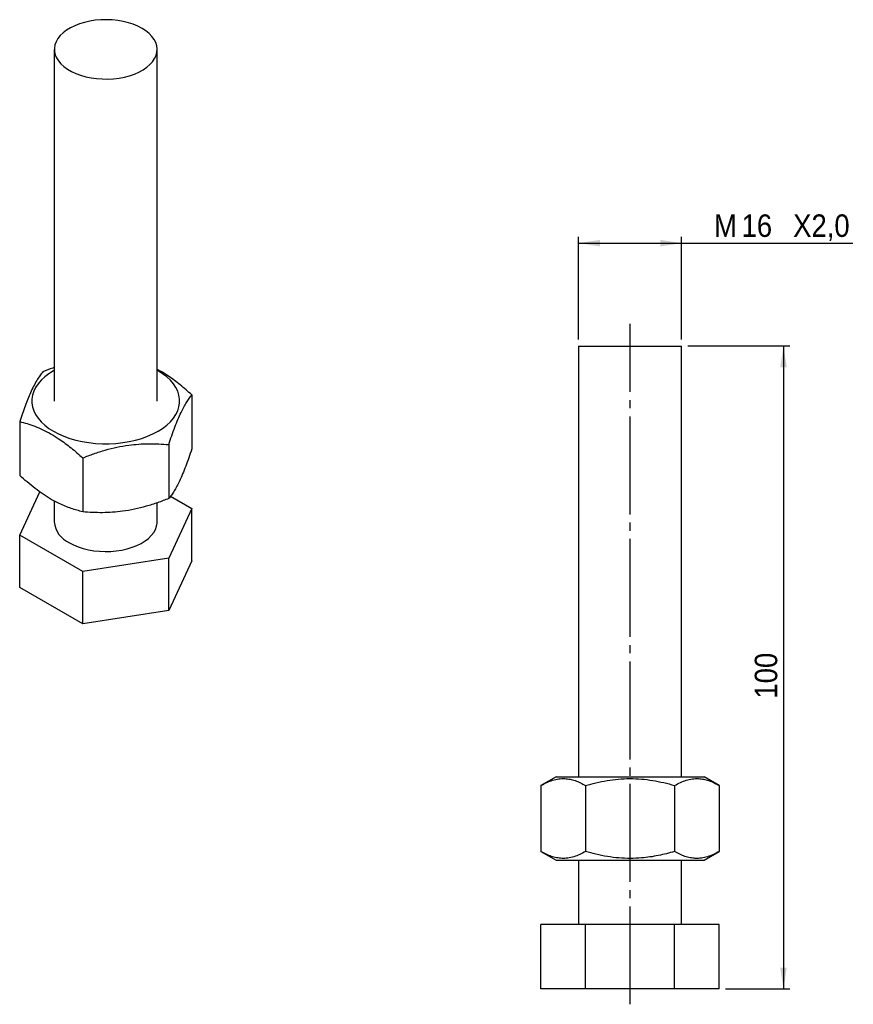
# Model space of a CAD drawing. Extents: x 54 to 184, y 115 to 268.
import ezdxf

# ---------------------------------------------------------------- set-up
doc = ezdxf.new("R2010")
doc.units = 0
doc.linetypes.add('SLD-MISTA-LONGA', pattern=[19.05, 15.24, -1.27, 1.27, -1.27])
doc.linetypes.add('SLD-SÓLIDA', pattern=[0])
doc.layers.get('0').update_dxf_attribs({"linetype": 'CONTINUOUS'})
doc.styles.add('SLDTEXTSTYLE0', font='GOTHIC.TTF', dxfattribs={"width": 0.913})
doc.dimstyles.new('SLDDIMSTYLE0', dxfattribs={"dimtxt": 3.5, "dimasz": 3.302, "dimexe": 0, "dimexo": 0.0625, "dimgap": 0.875, "dimtad": 1, "dimrnd": 1e-09, "dimzin": 12, "dimtxsty": 'SLDTEXTSTYLE0', "dimsah": 1, "dimcen": 0.09, "dimazin": 3, "dimtfac": 1, "dimtofl": 0, "dimtmove": 0, "dimatfit": 3, "dimtolj": 1, "dimtzin": 12})

# ---------------------------------------------------------------- blocks, each defined once
blk = doc.blocks.new('*D1')
for p, q in [((141.1, 218.07), (141.1, 234.07)), ((141.1, 233.07), (157.1, 233.07)), ((157.1, 218.07), (157.1, 234.07)), ((157.1, 233.07), (183.76, 233.07))]:
    blk.add_line(p, q)
for points in [[(141.1, 233.07), (144.4, 232.56), (144.4, 233.58)], [(157.1, 233.07), (153.8, 233.58), (153.8, 232.56)]]:
    blk.add_solid(points)
at = {"char_height": 3.5, "attachment_point": 1, "style": 'SLDTEXTSTYLE0'}
for s, insert in [('M', (162.15, 237.54, 0.1)), ('16', (166.44, 237.54, 0.1)), ('X2,0', (174.46, 237.54, 0.1))]:
    blk.add_mtext(s, dxfattribs=dict(at, insert=insert))
blk = doc.blocks.new('*D2')
for p, q in [((158.1, 217.07), (173.96, 217.07)), ((172.96, 217.07), (172.96, 117.07)), ((163.96, 117.07), (173.96, 117.07))]:
    blk.add_line(p, q)
for points in [[(172.96, 217.07), (172.45, 213.77), (173.47, 213.77)], [(172.96, 117.07), (173.47, 120.37), (172.45, 120.37)]]:
    blk.add_solid(points)
at = {"insert": (168.49, 162.22, 0.1), "char_height": 3.5, "attachment_point": 1, "rotation": 90, "style": 'SLDTEXTSTYLE0'}
blk.add_mtext('100', dxfattribs=at)

msp = doc.modelspace()

# ---------------------------------------------------------------- linework, layer by layer
at = {"color": 7, "linetype": 'SLD-SÓLIDA'}
for p, q in [((59.554, 263.211), (59.554, 208.503)), ((75.554, 208.503), (75.554, 263.211)), ((141.101, 217.069), (141.101, 150.069)), ((141.101, 217.069), (157.101, 217.069)), ((157.101, 150.069), (157.101, 217.069)), ((80.938, 209.462), (80.938, 201.069)), ((54.17, 205.322), (54.17, 196.928)), ((77.352, 201.736), (77.352, 193.342)), ((63.968, 199.665), (63.968, 191.272)), ((54.17, 187.652), (57.295, 194.385)), ((77.625, 193.705), (80.938, 191.793)), ((59.554, 192.968), (59.554, 189.722)), ((75.554, 189.722), (75.554, 192.674)), ((80.938, 191.793), (77.352, 184.066)), ((80.938, 183.627), (80.938, 191.793)), ((63.968, 181.996), (54.17, 187.652)), ((54.17, 179.487), (54.17, 187.652)), ((77.352, 184.066), (63.968, 181.996)), ((77.352, 175.901), (77.352, 184.066)), ((80.938, 183.627), (77.352, 175.901)), ((63.968, 173.83), (63.968, 181.996)), ((63.968, 173.83), (54.17, 179.487)), ((77.352, 175.901), (63.968, 173.83)), ((137.601, 150.069), (135.245, 148.709)), ((135.245, 148.709), (135.245, 138.43)), ((137.601, 150.069), (160.601, 150.069)), ((142.173, 148.709), (142.173, 138.43)), ((156.03, 148.709), (156.03, 138.43)), ((162.958, 148.709), (160.601, 150.069)), ((162.958, 148.709), (162.958, 138.43)), ((135.245, 138.43), (137.601, 137.069)), ((160.601, 137.069), (162.958, 138.43)), ((137.601, 137.069), (160.601, 137.069)), ((141.101, 137.069), (141.101, 127.069)), ((157.101, 127.069), (157.101, 137.069)), ((135.245, 117.069), (135.245, 127.069)), ((142.173, 127.069), (135.245, 127.069)), ((142.173, 117.069), (142.173, 127.069)), ((156.03, 127.069), (142.173, 127.069)), ((156.03, 117.069), (156.03, 127.069)), ((162.958, 127.069), (156.03, 127.069)), ((162.958, 117.069), (162.958, 127.069)), ((142.173, 117.069), (135.245, 117.069)), ((156.03, 117.069), (142.173, 117.069)), ((162.958, 117.069), (156.03, 117.069))]:
    msp.add_line(p, q, dxfattribs=at)
at = {"linetype": 'SLD-MISTA-LONGA'}
msp.add_line((149.101, 114.666), (149.101, 220.505), dxfattribs=at)
at = {"color": 7, "linetype": 'SLD-SÓLIDA', "flags": 128}
for points in [[(73.211, 266.477), (72.554, 266.816), (71.837, 267.112), (71.068, 267.36), (70.256, 267.558), (69.411, 267.703), (68.544, 267.794), (67.664, 267.829), (66.784, 267.808), (65.912, 267.731), (65.061, 267.599), (64.24, 267.414), (63.459, 267.178), (62.728, 266.894), (62.055, 266.565), (61.449, 266.196), (60.918, 265.79), (60.466, 265.353), (60.101, 264.89), (59.827, 264.406), (59.646, 263.908), (59.561, 263.402), (59.573, 262.893), (59.682, 262.388), (59.887, 261.893), (60.184, 261.414), (60.571, 260.957), (61.043, 260.527), (61.594, 260.13), (62.217, 259.77), (62.905, 259.452), (63.65, 259.18), (64.442, 258.956), (65.271, 258.785), (66.129, 258.667), (67.003, 258.604), (67.885, 258.597), (68.762, 258.646), (69.625, 258.75), (70.462, 258.909), (71.264, 259.119), (72.021, 259.38), (72.724, 259.687), (73.365, 260.037), (73.934, 260.425), (74.426, 260.847), (74.835, 261.298), (75.156, 261.772), (75.384, 262.263), (75.517, 262.766), (75.553, 263.275), (75.493, 263.782), (75.336, 264.283), (75.084, 264.771), (74.741, 265.239), (74.311, 265.683), (73.799, 266.098), (73.211, 266.477)], [(59.554, 213.272), (59.422, 213.197), (58.707, 212.744), (58.067, 212.255), (57.507, 211.733), (57.034, 211.184), (56.65, 210.612), (56.359, 210.023), (56.164, 209.42), (56.066, 208.809), (56.066, 208.196), (56.164, 207.586), (56.359, 206.983), (56.65, 206.393), (57.034, 205.821), (57.507, 205.272), (58.067, 204.751), (58.707, 204.262), (59.422, 203.808), (60.207, 203.395), (61.055, 203.026), (61.958, 202.703), (62.909, 202.43), (63.899, 202.208), (64.921, 202.04), (65.965, 201.928), (67.023, 201.871), (68.085, 201.871), (69.143, 201.928), (70.187, 202.04), (71.209, 202.208), (72.199, 202.43), (73.15, 202.703), (74.053, 203.026), (74.901, 203.395), (75.686, 203.808), (76.401, 204.262), (77.041, 204.751), (77.601, 205.272), (78.074, 205.821), (78.458, 206.393), (78.749, 206.983), (78.944, 207.586), (79.042, 208.196), (79.042, 208.809), (78.944, 209.42), (78.749, 210.023), (78.458, 210.612), (78.074, 211.184), (77.601, 211.733), (77.041, 212.255), (76.401, 212.744), (75.686, 213.197), (75.554, 213.272)], [(61.897, 186.457), (62.554, 186.117), (63.271, 185.822), (64.04, 185.573), (64.852, 185.375), (65.697, 185.23), (66.564, 185.139), (67.444, 185.104), (68.324, 185.125), (69.196, 185.202), (70.047, 185.334), (70.868, 185.519), (71.649, 185.755), (72.38, 186.039), (73.053, 186.368), (73.659, 186.737), (74.19, 187.143), (74.642, 187.58), (75.007, 188.044), (75.281, 188.527), (75.462, 189.025), (75.547, 189.531), (75.554, 189.722)]]:
    msp.add_lwpolyline(points, dxfattribs=at)
at = {"color": 7, "linetype": 'SLD-SÓLIDA'}
msp.add_arc((63.483, 190.068), 3.944, 185.02634, 246.2938, dxfattribs=at)
for points, knots in [([(57.756, 213.048), (57.601, 212.848), (57.292, 212.447), (56.815, 211.706), (56.329, 210.832), (55.861, 209.857), (55.417, 208.813), (54.999, 207.73), (54.582, 206.566), (54.307, 205.737), (54.17, 205.322)], [0, 0, 0, 0, 0.13202976, 0.26457402, 0.39927843, 0.53500867, 0.64989194, 0.76540603, 0.88250798, 1, 1, 1, 1]), ([(59.554, 213.712), (59.469, 213.685), (58.863, 213.489), (58.268, 213.252), (57.756, 213.048)], [0, 0, 0, 0, 0.1396343, 1, 1, 1, 1]), ([(80.938, 209.462), (80.342, 209.99), (79.145, 211.051), (77.503, 212.26), (76.3, 213.035), (75.72, 213.336), (75.554, 213.422)], [0, 0, 0, 0, 0.3388377, 0.6807006, 0.908904, 1, 1, 1, 1]), ([(77.352, 201.736), (77.507, 202.202), (77.816, 203.136), (78.293, 204.448), (78.779, 205.671), (79.248, 206.712), (79.691, 207.581), (80.109, 208.299), (80.526, 208.931), (80.801, 209.285), (80.938, 209.462)], [0, 0, 0, 0, 0.1320298, 0.264574, 0.3992784, 0.5350087, 0.6498919, 0.765406, 0.882508, 1, 1, 1, 1]), ([(54.17, 205.322), (54.55, 205.223), (55.33, 205.019), (56.533, 204.602), (57.781, 204.068), (59.048, 203.401), (60.519, 202.48), (62.171, 201.254), (63.369, 200.195), (63.968, 199.665)], [0, 0, 0, 0, 0.1187715, 0.2441644, 0.3695252, 0.4979806, 0.6264356, 0.8131415, 1, 1, 1, 1]), ([(63.968, 199.665), (64.546, 199.888), (65.702, 200.333), (67.483, 200.895), (69.297, 201.348), (71.046, 201.653), (72.7, 201.82), (74.261, 201.88), (75.815, 201.854), (76.84, 201.775), (77.352, 201.736)], [0, 0, 0, 0, 0.1323065, 0.2645756, 0.3998037, 0.5350074, 0.6501969, 0.7654045, 0.8826909, 1, 1, 1, 1]), ([(80.938, 201.069), (80.784, 200.603), (80.474, 199.669), (79.997, 198.356), (79.511, 197.134), (79.043, 196.093), (78.599, 195.224), (78.181, 194.505), (77.764, 193.873), (77.489, 193.52), (77.352, 193.342)], [0, 0, 0, 0, 0.1320298, 0.264574, 0.3992784, 0.5350087, 0.6498919, 0.765406, 0.882508, 1, 1, 1, 1]), ([(63.968, 191.272), (63.372, 191.433), (62.174, 191.756), (60.534, 192.433), (59.082, 193.197), (57.826, 193.982), (56.565, 194.894), (55.342, 195.881), (54.55, 196.589), (54.17, 196.928)], [0, 0, 0, 0, 0.1859524, 0.3735649, 0.4983626, 0.6240422, 0.7522705, 0.8812299, 1, 1, 1, 1]), ([(77.352, 193.342), (76.775, 193.12), (75.619, 192.675), (73.84, 192.114), (72.025, 191.659), (70.278, 191.356), (68.621, 191.187), (67.061, 191.128), (65.506, 191.153), (64.481, 191.232), (63.968, 191.272)], [0, 0, 0, 0, 0.13202976, 0.26457402, 0.39927843, 0.53500867, 0.64989194, 0.76540603, 0.88250798, 1, 1, 1, 1]), ([(135.245, 148.709), (135.544, 148.872), (136.142, 149.198), (137.063, 149.548), (138.003, 149.761), (138.907, 149.802), (139.764, 149.694), (140.572, 149.472), (141.377, 149.146), (141.908, 148.855), (142.173, 148.709)], [0, 0, 0, 0, 0.13202976, 0.26457402, 0.39927843, 0.53500867, 0.64989194, 0.76540603, 0.88250798, 1, 1, 1, 1]), ([(142.173, 148.709), (142.71, 148.856), (143.814, 149.159), (145.515, 149.498), (147.28, 149.727), (149.072, 149.805), (150.861, 149.732), (152.618, 149.508), (154.339, 149.171), (155.466, 148.863), (156.03, 148.709)], [0, 0, 0, 0, 0.11876145, 0.24414366, 0.36949382, 0.49793838, 0.6263825, 0.75082301, 0.87545398, 1, 1, 1, 1]), ([(156.03, 148.709), (156.329, 148.872), (156.928, 149.198), (157.849, 149.549), (158.788, 149.76), (159.694, 149.802), (160.55, 149.694), (161.358, 149.471), (162.162, 149.145), (162.693, 148.854), (162.958, 148.709)], [0, 0, 0, 0, 0.1323065, 0.2645756, 0.3998037, 0.5350074, 0.6501969, 0.7654045, 0.8826909, 1, 1, 1, 1]), ([(142.173, 138.43), (141.875, 138.267), (141.276, 137.94), (140.355, 137.59), (139.416, 137.377), (138.511, 137.337), (137.654, 137.444), (136.846, 137.667), (136.041, 137.993), (135.511, 138.284), (135.245, 138.43)], [0, 0, 0, 0, 0.1320298, 0.264574, 0.3992784, 0.5350087, 0.6498919, 0.765406, 0.882508, 1, 1, 1, 1]), ([(156.03, 138.43), (155.187, 138.204), (153.919, 137.865), (152.19, 137.572), (150.734, 137.403), (149.12, 137.333), (147.344, 137.407), (145.561, 137.631), (143.831, 137.975), (142.71, 138.282), (142.173, 138.43)], [0, 0, 0, 0, 0.1859388, 0.2797795, 0.3736104, 0.4983991, 0.6240695, 0.7522885, 0.8812385, 1, 1, 1, 1]), ([(162.958, 138.43), (162.659, 138.267), (162.061, 137.94), (161.14, 137.59), (160.2, 137.377), (159.296, 137.337), (158.438, 137.444), (157.631, 137.667), (156.826, 137.993), (156.295, 138.284), (156.03, 138.43)], [0, 0, 0, 0, 0.13202976, 0.26457402, 0.39927843, 0.53500867, 0.64989194, 0.76540603, 0.88250798, 1, 1, 1, 1])]:
    msp.add_open_spline(points, degree=3, knots=knots, dxfattribs=at)

# ---------------------------------------------------------------- dimensions: what is measured, and where the dimension line sits
dim = msp.add_linear_dim(base=(157.101, 233.069), p1=(141.101, 217.069), p2=(157.101, 217.069), text='M<>X2,0', dimstyle='SLDDIMSTYLE0')
dim.commit()
dim.dimension.update_dxf_attribs({"geometry": '*D1', "text_midpoint": (172.958, 233.069), "dimtype": 160})
dim = msp.add_linear_dim(base=(172.958, 117.069), p1=(157.101, 217.069), p2=(162.958, 117.069), angle=90, dimstyle='SLDDIMSTYLE0')
dim.commit()
dim.dimension.update_dxf_attribs({"geometry": '*D2', "text_midpoint": (172.958, 167.521), "dimtype": 160})

doc.saveas('drawing.dxf')
